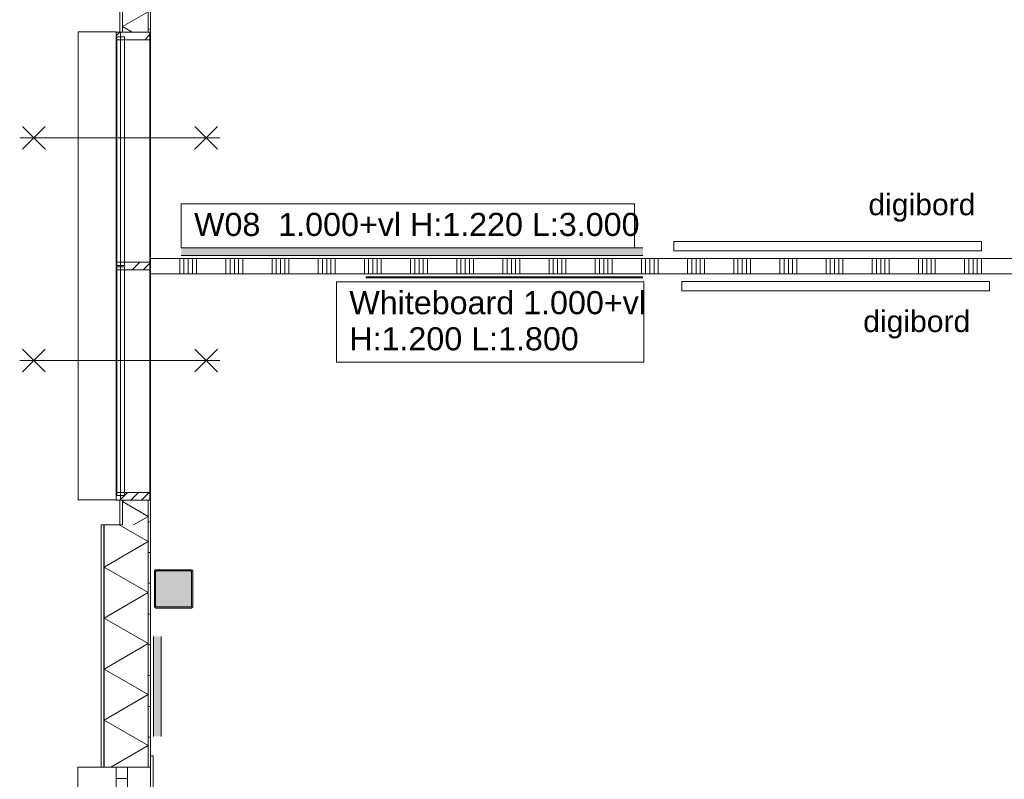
# Model space of a CAD drawing. Header units: millimetres. Extents: x -850 to 154668, y -80343 to 71019.
# Tile 87 of 147: x -850 to 5548, y 37727 to 42661. Entities that reach past the tile are written whole.
import ezdxf

# ---------------------------------------------------------------- set-up
doc = ezdxf.new("R2010")
doc.units = ezdxf.units.MM
doc.header["$MEASUREMENT"] = 0
doc.linetypes.add('B0703', pattern=[468.700004, 312.5, -156.200004])
doc.linetypes.add('Wipeout_Contour', pattern=[1000, 0, -1000])
for name, color, linetype in [('Info Wandafwerking aanduiding', 7, 'Continuous'), ('New_21 Buitenwanden', 7, 'Continuous'), ('New_21 Buitenwanden 2D arcering', 7, 'Continuous'), ('New_21 Buitenwanden Doorsnede-arcering', 7, 'Continuous'), ('New_21 Buitenwanden Laagscheidingslijnen', 7, 'Continuous'), ('New_21 Buitenwanden Ramen', 7, 'Continuous'), ('New_21 Vliesgevels', 7, 'Continuous'), ('New_21 Vliesgevels Afdek-arcering', 7, 'Continuous'), ('New_21 Vliesgevels Doorsnede-arcering', 7, 'Continuous'), ('New_22 NC Binnenwanden', 7, 'Continuous'), ('New_22 NC Binnenwanden Doorsnede-arcering', 7, 'Continuous'), ('New_23 Vloeren', 7, 'Continuous'), ('New_42 Binnenwandafw', 7, 'Continuous'), ('New_42 Binnenwandafw Doorsnede-arcering', 7, 'Continuous'), ('New_72 Vaste Inrichting', 7, 'Continuous'), ('New_info tekst digiborden', 7, 'Continuous'), ('New_Z Ruimtefuncties Zone omranding', 7, 'Continuous'), ('S-COLS-____-OTLN.RVT S', 7, 'Continuous'), ('S-COLS-____-OTLN.RVT S 2D arcering', 7, 'Continuous')]:
    doc.layers.add(name, color=color, linetype=linetype)
doc.styles.add('GENERATED_STYLE_1', font='arial.ttf')
pattern_1 = [(45, (0, 0), (-176.7767, 176.7767), []), (45, (-35.36, 35.36), (-176.7767, 176.7767), []), (45, (-70.7, 70.7), (-176.7767, 176.7767), [])]
pattern_2 = [(1e-14, (0, 0), (0, 200), [])]

# ---------------------------------------------------------------- blocks, each defined once
blk = doc.blocks.new('Slab_1_1', base_point=(0, 17060))
at = {"layer": 'New_23 Vloeren', "color": 7, "linetype": 'Continuous', "lineweight": 0, "flags": 128}
blk.add_lwpolyline([(0, 17060), (25600, 17060), (25600, 17539.8), (30060, 17539.8), (30060, 0), (44257.3, 0), (99110, 0), (99110, 26125), (78570.2, 26125), (78570.2, 30220), (61804.1, 30220), (61804.1, 33195.8), (50070.2, 33195.8), (50070.2, 36555.1), (42600, 36555.1), (42600, 38994.9), (31200.9, 38994.9), (31200.9, 49880), (25600, 49880), (25600, 70460), (0, 70460)], close=True, dxfattribs=at)
blk = doc.blocks.new('Curtain Wall_94_1')
at = {"layer": 'New_21 Vliesgevels', "color": 9, "linetype": 'B0703', "lineweight": 0, "flags": 128}
for points in [[(-224, 42580), (-224, 42530)], [(-4, 42580), (-224, 42580)], [(-219, 42550), (-169, 42550)], [(-219, 42530), (-219, 42550)], [(-169, 42550), (-169, 42530)], [(-4, 42530), (-4, 42580)], [(-224, 42530), (-219, 42530)], [(-169, 42530), (-4, 42530)], [(-219, 41085), (-224, 41085)], [(-224, 41085), (-224, 41035)], [(-219, 41065), (-219, 41085)], [(-4, 41085), (-169, 41085)], [(-169, 41085), (-169, 41065)], [(-4, 41035), (-4, 41085)], [(-224, 41035), (-219, 41035)], [(-169, 41065), (-219, 41065)], [(-219, 41035), (-219, 41055)], [(-219, 41055), (-169, 41055)], [(-169, 41055), (-169, 41035)], [(-169, 41035), (-4, 41035)], [(-219, 39590), (-224, 39590)], [(-224, 39590), (-224, 39540)], [(-219, 39570), (-219, 39590)], [(-169, 39570), (-219, 39570)], [(-4, 39590), (-169, 39590)], [(-169, 39590), (-169, 39570)], [(-4, 39540), (-4, 39590)], [(-224, 39540), (-4, 39540)]]:
    blk.add_lwpolyline(points, dxfattribs=at)
at = {"color": 254, "linetype": 'Wipeout_Contour', "lineweight": 0, "ltscale": 170161.798797}
blk.add_wipeout([(-169, 42550), (-219, 42550), (-219, 42530), (-169, 42530)], dxfattribs=at).dxf.layer = 'New_21 Vliesgevels Afdek-arcering'
at = {"color": 254, "linetype": 'Wipeout_Contour', "lineweight": 0, "ltscale": 164181.864306}
blk.add_wipeout([(-219, 41035), (-169, 41035), (-169, 41055), (-219, 41055)], dxfattribs=at).dxf.layer = 'New_21 Vliesgevels Afdek-arcering'
at = {"color": 254, "linetype": 'Wipeout_Contour', "lineweight": 0, "ltscale": 158321.933298}
blk.add_wipeout([(-219, 39570), (-169, 39570), (-169, 39590), (-219, 39590)], dxfattribs=at).dxf.layer = 'New_21 Vliesgevels Afdek-arcering'
at = {"layer": 'New_21 Vliesgevels', "color": 1, "linetype": 'Continuous', "lineweight": 0}
for p, q in [((-4, 42580), (-224, 42580)), ((-4, 39540), (-224, 39540))]:
    blk.add_line(p, q, dxfattribs=at)
at = {"color": 254, "linetype": 'Wipeout_Contour', "lineweight": 0, "ltscale": 164301.862942}
blk.add_wipeout([(-219, 41085), (-219, 41065), (-169, 41065), (-169, 41085)], dxfattribs=at).dxf.layer = 'New_21 Vliesgevels Afdek-arcering'
at = {"color": 254, "linetype": 'Wipeout_Contour', "lineweight": 0, "ltscale": 167230.683789}
blk.add_wipeout([(-169, 41085), (-4, 41085), (-4, 42530), (-169, 42530)], dxfattribs=at).dxf.layer = 'New_21 Vliesgevels Afdek-arcering'
at = {"color": 254, "linetype": 'Wipeout_Contour', "lineweight": 0, "ltscale": 161250.709167}
blk.add_wipeout([(-169, 39590), (-4, 39590), (-4, 41035), (-169, 41035)], dxfattribs=at).dxf.layer = 'New_21 Vliesgevels Afdek-arcering'
at = {"layer": 'New_21 Vliesgevels', "color": 1, "linetype": 'Continuous', "lineweight": 0}
for p, q in [((-4, 42580), (-4, 42530)), ((-4, 41085), (-4, 41035)), ((-4, 39590), (-4, 39540))]:
    blk.add_line(p, q, dxfattribs=at)
at = {"layer": 'New_21 Vliesgevels', "color": 1, "linetype": 'Continuous', "lineweight": 0, "flags": 128}
for points in [[(-4, 41085), (-4, 42530)], [(-4, 39590), (-4, 41035)]]:
    blk.add_lwpolyline(points, dxfattribs=at)
at = {"color": 254, "linetype": 'Wipeout_Contour', "lineweight": 0, "ltscale": 167231.831006}
blk.add_wipeout([(-169, 41085), (-169, 42530), (-219, 42530), (-219, 41085)], dxfattribs=at).dxf.layer = 'New_21 Vliesgevels Afdek-arcering'
at = {"color": 254, "linetype": 'Wipeout_Contour', "lineweight": 0, "ltscale": 161251.898959}
blk.add_wipeout([(-169, 39590), (-169, 41035), (-219, 41035), (-219, 39590)], dxfattribs=at).dxf.layer = 'New_21 Vliesgevels Afdek-arcering'
at = {"layer": 'New_21 Vliesgevels', "color": 1, "linetype": 'Continuous', "lineweight": 0}
for p, q in [((-169, 42550), (-169, 42530)), ((-4, 42530), (-169, 42530)), ((-169, 41085), (-169, 41065)), ((-4, 41085), (-169, 41085)), ((-169, 41055), (-169, 41035)), ((-4, 41035), (-169, 41035)), ((-169, 39590), (-169, 39570)), ((-4, 39590), (-169, 39590))]:
    blk.add_line(p, q, dxfattribs=at)
at = {"layer": 'New_21 Vliesgevels', "color": 1, "linetype": 'Continuous', "lineweight": 0, "flags": 128}
for points in [[(-169, 42530), (-169, 41085)], [(-169, 41035), (-169, 39590)]]:
    blk.add_lwpolyline(points, dxfattribs=at)
at = {"color": 254, "linetype": 'Wipeout_Contour', "lineweight": 0, "ltscale": 167232.348183}
blk.add_wipeout([(-219, 42530), (-224, 42530), (-224, 41085), (-219, 41085)], dxfattribs=at).dxf.layer = 'New_21 Vliesgevels Afdek-arcering'
at = {"color": 254, "linetype": 'Wipeout_Contour', "lineweight": 0, "ltscale": 161252.435329}
blk.add_wipeout([(-219, 41035), (-224, 41035), (-224, 39590), (-219, 39590)], dxfattribs=at).dxf.layer = 'New_21 Vliesgevels Afdek-arcering'
at = {"layer": 'New_21 Vliesgevels Doorsnede-arcering', "linetype": 'Continuous', "lineweight": 0, "true_color": 0x000000}
h = blk.add_hatch(dxfattribs=at)
h.set_pattern_fill('505_Aluminium_0001', color=18, style=0, pattern_type=2)
h.set_pattern_definition(pattern_1)
h.paths.add_polyline_path([(-169, 42550), (-169, 42530), (-4, 42530), (-4, 42580), (-224, 42580), (-224, 42530), (-219, 42530), (-219, 42550)])
h = blk.add_hatch(dxfattribs=at)
h.set_pattern_fill('505_Aluminium_0001', color=18, style=0, pattern_type=2)
h.set_pattern_definition(pattern_1)
h.paths.add_polyline_path([(-169, 41055), (-169, 41035), (-4, 41035), (-4, 41085), (-169, 41085), (-169, 41065), (-219, 41065), (-219, 41085), (-224, 41085), (-224, 41035), (-219, 41035), (-219, 41055)])
h = blk.add_hatch(dxfattribs=at)
h.set_pattern_fill('505_Aluminium_0001', color=18, style=0, pattern_type=2)
h.set_pattern_definition(pattern_1)
h.paths.add_polyline_path([(-169, 39570), (-219, 39570), (-219, 39590), (-224, 39590), (-224, 39540), (-4, 39540), (-4, 39590), (-169, 39590)])
at = {"layer": 'New_21 Vliesgevels', "color": 1, "linetype": 'Continuous', "lineweight": 0}
for p, q in [((-224, 42580), (-224, 42530)), ((-219, 42550), (-219, 42530)), ((-169, 42550), (-219, 42550)), ((-194, 42580), (-194, 41060)), ((-219, 42530), (-224, 42530)), ((-224, 41085), (-224, 41035)), ((-219, 41085), (-224, 41085)), ((-219, 41085), (-219, 41065)), ((-219, 41035), (-224, 41035)), ((-169, 41065), (-219, 41065)), ((-219, 41055), (-219, 41035)), ((-169, 41055), (-219, 41055)), ((-194, 41060), (-194, 39540)), ((-224, 39590), (-224, 39540)), ((-219, 39590), (-224, 39590)), ((-219, 39590), (-219, 39570)), ((-169, 39570), (-219, 39570))]:
    blk.add_line(p, q, dxfattribs=at)
at = {"layer": 'New_21 Vliesgevels', "color": 1, "linetype": 'Continuous', "lineweight": 0, "flags": 128}
for points in [[(-194, 42550), (-194, 42530)], [(-224, 41085), (-224, 42530)], [(-169, 42530), (-219, 42530)], [(-219, 42530), (-219, 41085)], [(-219, 41085), (-169, 41085)], [(-194, 41085), (-194, 41065)], [(-224, 39590), (-224, 41035)], [(-169, 41035), (-219, 41035)], [(-219, 41035), (-219, 39590)], [(-194, 41055), (-194, 41035)], [(-219, 39590), (-169, 39590)], [(-194, 39590), (-194, 39570)]]:
    blk.add_lwpolyline(points, dxfattribs=at)
blk = doc.blocks.new('*X1265')
at = {"layer": 'New_21 Buitenwanden Doorsnede-arcering', "linetype": 'Continuous', "lineweight": 0, "true_color": 0xe9ebeb}
for points in [[(-302.2, 39150), (-302.1, 39150), (-302.1, 39300), (-302.2, 39300)], [(-302.2, 38850), (-302.1, 38850), (-302.1, 39000), (-302.2, 39000)], [(-302.2, 38550), (-302.1, 38550), (-302.1, 38700), (-302.2, 38700)], [(-302.2, 38250), (-302.1, 38250), (-302.1, 38400), (-302.2, 38400)], [(-302.2, 37950), (-302.1, 37950), (-302.1, 38100), (-302.2, 38100)]]:
    blk.add_hatch(color=254, dxfattribs=at).paths.add_polyline_path(points)
blk = doc.blocks.new('*X1273')
at = {"layer": 'New_21 Buitenwanden Doorsnede-arcering', "linetype": 'Continuous', "lineweight": 0, "true_color": 0xe9ebeb}
for points in [[(-15.1, 39150), (-15, 39150), (-15, 39300), (-15.1, 39300)], [(-15.1, 38850), (-15, 38850), (-15, 39000), (-15.1, 39000)], [(-15.1, 38550), (-15, 38550), (-15, 38700), (-15.1, 38700)], [(-15.1, 38250), (-15, 38250), (-15, 38400), (-15.1, 38400)], [(-15.1, 37950), (-15, 37950), (-15, 38100), (-15.1, 38100)]]:
    blk.add_hatch(color=254, dxfattribs=at).paths.add_polyline_path(points)
blk = doc.blocks.new('*X1281')
at = {"layer": 'New_21 Buitenwanden Doorsnede-arcering', "color": 254, "linetype": 'Continuous', "lineweight": 0, "true_color": 0xe9ebeb}
for p, q in [((-204.2, 39380), (-15.1, 39270.8)), ((-302.1, 39105.1), (-15.1, 39270.8)), ((-302.1, 39105.1), (-15.1, 38939.4)), ((-302.1, 38773.7), (-15.1, 38939.4)), ((-302.1, 38773.7), (-15.1, 38608)), ((-302.1, 38442.3), (-15.1, 38608)), ((-302.1, 38442.3), (-15.1, 38276.6)), ((-302.1, 38110.9), (-15.1, 38276.6)), ((-302.1, 38110.9), (-15.1, 37945.2)), ((-257.9, 37805), (-15.1, 37945.2))]:
    blk.add_line(p, q, dxfattribs=at)
blk = doc.blocks.new('R1 22_10')
at = {"layer": 'New_21 Buitenwanden Ramen', "color": 1, "linetype": 'Continuous', "lineweight": 0}
for p, q in [((-725, 150.2), (-725, 168.2)), ((-725, 168.2), (680, 168.2)), ((-650, 150.2), (-680, 150.2)), ((-650, 150.2), (-680, 150.2)), ((-650, 135.2), (-650, 150.2)), ((-650, 135.2), (-650, 150.2)), ((-650, 0), (-650, 135.1)), ((-650, 0), (-650, 135.1)), ((650, 135.2), (650, 150.2)), ((650, 135.2), (650, 150.2)), ((650, 150.2), (680, 150.2)), ((650, 150.2), (680, 150.2)), ((650, 0), (650, 135.1)), ((650, 0), (650, 135.1)), ((680, 168.2), (680, 150.2)), ((-650, 0), (-577, 0)), ((-650, -72), (-650, 0)), ((-650, -72), (-650, 0)), ((-577, 0), (-577, -72)), ((-577, 0), (577, 0)), ((577, -72), (577, 0)), ((577, 0), (650, 0)), ((650, -72), (650, 0)), ((650, -72), (650, 0)), ((-577, -72), (-650, -72)), ((-650, -152), (-650, -72)), ((577, -72), (-577, -72)), ((650, -72), (577, -72)), ((650, -152), (650, -72)), ((-650, -170), (-650, -322)), ((650, -322), (650, -170)), ((-650, -322), (650, -322))]:
    blk.add_line(p, q, dxfattribs=at)
at = {"layer": 'New_21 Buitenwanden Ramen', "color": 9, "linetype": 'Continuous', "lineweight": 0}
for p, q in [((-650, 150.2), (650, 150.2)), ((-650, 135.1), (-650, 135.2)), ((-650, 135.1), (-650, 135.2)), ((650, 135.1), (650, 135.2)), ((650, 135.1), (650, 135.2)), ((-650, -170), (-650, -152)), ((650, -170), (650, -152))]:
    blk.add_line(p, q, dxfattribs=at)
blk = doc.blocks.new('Wall_211_1', base_point=(0, 39380))
at = {"layer": 'New_21 Buitenwanden Doorsnede-arcering', "linetype": 'Continuous', "lineweight": 0, "true_color": 0xe9ebeb}
h = blk.add_hatch(dxfattribs=at)
h.set_pattern_fill('930_Lijnen_vert_200_0001', color=254, style=0, pattern_type=2)
h.set_pattern_definition(pattern_2)
h.paths.add_polyline_path([(-15, 37805), (0, 37805), (0, 39380), (-15, 39380)])
at = {"layer": 'New_21 Buitenwanden', "color": 8, "linetype": 'Continuous', "lineweight": 0, "true_color": 0x778488}
for p, q in [((0, 37805), (0, 37835)), ((-320.2, 37805), (-302.2, 37805)), ((-302.2, 37805), (-222.2, 37805)), ((-222.2, 37805), (-150.2, 37805)), ((-150.2, 37805), (-15.1, 37805)), ((-15.1, 37805), (-15, 37805)), ((-15, 37805), (0, 37805))]:
    blk.add_line(p, q, dxfattribs=at)
at = {"layer": 'New_21 Buitenwanden', "color": 8, "linetype": 'Continuous', "lineweight": 0, "true_color": 0x778488, "flags": 128}
for points in [[(-320.2, 39380), (-320.2, 37805)], [(-320.2, 39380), (-302.2, 39380)], [(-302.2, 39380), (-302.1, 39380)], [(-302.1, 39380), (-182.1, 39380)], [(0, 37805), (0, 39380)]]:
    blk.add_lwpolyline(points, dxfattribs=at)
at = {"layer": 'New_21 Buitenwanden Laagscheidingslijnen', "color": 8, "linetype": 'Continuous', "lineweight": 0, "true_color": 0x778488}
for p, q in [((-302.2, 39380), (-302.2, 37805)), ((-302.1, 39380), (-302.1, 37805)), ((-15.1, 37805), (-15.1, 39380)), ((-15, 37805), (-15, 39380))]:
    blk.add_line(p, q, dxfattribs=at)
at = {"layer": 'New_21 Buitenwanden', "color": 8, "lineweight": 0, "true_color": 0x778488}
for name in ['*X1281', '*X1265', '*X1273']:
    blk.add_blockref(name, (0, 0), dxfattribs=at)
at = {"layer": 'New_21 Buitenwanden Ramen', "color": 1, "linetype": 'Continuous', "lineweight": 0, "zscale": 1000, "rotation": 270}
blk.add_blockref('R1 22_10', (-150.2, 37155), dxfattribs=at)
blk = doc.blocks.new('*X1761')
at = {"layer": 'New_21 Buitenwanden Doorsnede-arcering', "linetype": 'Continuous', "lineweight": 0, "true_color": 0xe9ebeb}
blk.add_hatch(color=254, dxfattribs=at).paths.add_polyline_path([(-182.2, 42580), (-182.1, 42580), (-182.1, 42600), (-182.2, 42600)])
blk = doc.blocks.new('*X1762')
at = {"layer": 'New_21 Buitenwanden Doorsnede-arcering', "linetype": 'Continuous', "lineweight": 0, "true_color": 0xe9ebeb}
blk.add_hatch(color=254, dxfattribs=at).paths.add_polyline_path([(-15, 42600), (-15.1, 42600), (-15.1, 42580), (-15, 42580)])
blk = doc.blocks.new('*X1763')
at = {"layer": 'New_21 Buitenwanden Doorsnede-arcering', "color": 254, "linetype": 'Continuous', "lineweight": 0, "true_color": 0xe9ebeb}
for p, q in [((-182.1, 42616.5), (-15.1, 42713)), ((-62, 42740), (-15.1, 42713)), ((-182.1, 42616.5), (-118.8, 42580))]:
    blk.add_line(p, q, dxfattribs=at)
blk = doc.blocks.new('Wall_364_1', base_point=(0, 42740))
at = {"layer": 'New_21 Buitenwanden Doorsnede-arcering', "linetype": 'Continuous', "lineweight": 0, "true_color": 0xe9ebeb}
h = blk.add_hatch(dxfattribs=at)
h.set_pattern_fill('930_Lijnen_vert_200_0001', color=254, style=0, pattern_type=2)
h.set_pattern_definition(pattern_2)
h.paths.add_polyline_path([(0, 42580), (0, 42740), (-15, 42740), (-15, 42580)])
at = {"layer": 'New_21 Buitenwanden', "color": 8, "linetype": 'Continuous', "lineweight": 0, "true_color": 0x778488, "flags": 128}
for points in [[(-200.2, 42740), (-200.2, 42580)], [(-200.2, 42740), (-182.2, 42740)], [(-182.2, 42740), (-182.1, 42740)], [(0, 42580), (0, 42740)], [(-200.2, 42580), (-182.2, 42580)], [(-182.2, 42580), (-182.1, 42580)], [(-182.1, 42580), (-15.1, 42580)], [(-15.1, 42580), (-15, 42580)], [(-15, 42580), (0, 42580)]]:
    blk.add_lwpolyline(points, dxfattribs=at)
at = {"layer": 'New_21 Buitenwanden Laagscheidingslijnen', "color": 8, "linetype": 'Continuous', "lineweight": 0, "true_color": 0x778488}
for p, q in [((-182.2, 42740), (-182.2, 42580)), ((-182.1, 42740), (-182.1, 42580)), ((-15.1, 42580), (-15.1, 42740)), ((-15, 42580), (-15, 42740))]:
    blk.add_line(p, q, dxfattribs=at)
at = {"layer": 'New_21 Buitenwanden', "color": 8, "lineweight": 0, "true_color": 0x778488}
for name in ['*X1763', '*X1761', '*X1762']:
    blk.add_blockref(name, (0, 0), dxfattribs=at)
blk = doc.blocks.new('*X1765')
at = {"layer": 'New_21 Buitenwanden Doorsnede-arcering', "linetype": 'Continuous', "lineweight": 0, "true_color": 0xe9ebeb}
blk.add_hatch(color=254, dxfattribs=at).paths.add_polyline_path([(-182.2, 39540), (-182.2, 39450), (-182.1, 39450), (-182.1, 39540)])
blk = doc.blocks.new('*X1766')
at = {"layer": 'New_21 Buitenwanden Doorsnede-arcering', "linetype": 'Continuous', "lineweight": 0, "true_color": 0xe9ebeb}
blk.add_hatch(color=254, dxfattribs=at).paths.add_polyline_path([(-15.1, 39450), (-15, 39450), (-15, 39540), (-15.1, 39540)])
blk = doc.blocks.new('*X1767')
at = {"layer": 'New_21 Buitenwanden Doorsnede-arcering', "color": 254, "linetype": 'Continuous', "lineweight": 0, "true_color": 0xe9ebeb}
for p, q in [((-182.1, 39531.2), (-166.8, 39540)), ((-182.1, 39531.2), (-15.1, 39434.8)), ((-110, 39380), (-15.1, 39434.8))]:
    blk.add_line(p, q, dxfattribs=at)
blk = doc.blocks.new('Wall_365_1', base_point=(0, 39540))
at = {"layer": 'New_21 Buitenwanden Doorsnede-arcering', "linetype": 'Continuous', "lineweight": 0, "true_color": 0xe9ebeb}
h = blk.add_hatch(dxfattribs=at)
h.set_pattern_fill('930_Lijnen_vert_200_0001', color=254, style=0, pattern_type=2)
h.set_pattern_definition(pattern_2)
h.paths.add_polyline_path([(0, 39380), (0, 39540), (-15, 39540), (-15, 39380)])
at = {"layer": 'New_21 Buitenwanden', "color": 8, "linetype": 'Continuous', "lineweight": 0, "true_color": 0x778488, "flags": 128}
for points in [[(-200.2, 39540), (-200.2, 39380)], [(-200.2, 39540), (-182.2, 39540)], [(-182.2, 39540), (-182.1, 39540)], [(-182.1, 39540), (-15.1, 39540)], [(-15.1, 39540), (-15, 39540)], [(-15, 39540), (0, 39540)], [(0, 39380), (0, 39540)], [(-200.2, 39380), (-182.2, 39380)], [(-182.2, 39380), (-182.1, 39380)]]:
    blk.add_lwpolyline(points, dxfattribs=at)
at = {"layer": 'New_21 Buitenwanden Laagscheidingslijnen', "color": 8, "linetype": 'Continuous', "lineweight": 0, "true_color": 0x778488}
for p, q in [((-182.2, 39540), (-182.2, 39380)), ((-182.1, 39540), (-182.1, 39380)), ((-15.1, 39380), (-15.1, 39540)), ((-15, 39380), (-15, 39540))]:
    blk.add_line(p, q, dxfattribs=at)
at = {"layer": 'New_21 Buitenwanden', "color": 8, "lineweight": 0, "true_color": 0x778488}
for name in ['*X1765', '*X1767', '*X1766']:
    blk.add_blockref(name, (0, 0), dxfattribs=at)
blk = doc.blocks.new('Wall_375_1', base_point=(3200, 41110))
at = {"layer": 'New_42 Binnenwandafw Doorsnede-arcering', "linetype": 'Continuous', "lineweight": 0, "true_color": 0x934451}
blk.add_hatch(color=15, dxfattribs=at).paths.add_polyline_path([(3200, 41180), (200, 41180), (200, 41130), (3200, 41130)])
at = {"layer": 'New_42 Binnenwandafw', "color": 15, "linetype": 'Continuous', "lineweight": 0, "true_color": 0x934451, "flags": 128}
for points in [[(3200, 41180), (200, 41180)], [(200, 41130), (3200, 41130)]]:
    blk.add_lwpolyline(points, dxfattribs=at)
blk = doc.blocks.new('Wall_376_1', base_point=(1400, 41010))
at = {"layer": 'New_42 Binnenwandafw Doorsnede-arcering', "linetype": 'Continuous', "lineweight": 0, "true_color": 0x0000aa}
blk.add_hatch(color=174, dxfattribs=at).paths.add_polyline_path([(1400, 40984), (3200, 40984), (3200, 40990), (1400, 40990)])
at = {"layer": 'New_42 Binnenwandafw', "color": 174, "linetype": 'Continuous', "lineweight": 0, "true_color": 0x0000aa, "flags": 128}
for points in [[(3200, 40990), (1400, 40990)], [(1400, 40984), (3200, 40984)]]:
    blk.add_lwpolyline(points, dxfattribs=at)
blk = doc.blocks.new('Wall_378_1', base_point=(0, 38005))
at = {"layer": 'New_42 Binnenwandafw Doorsnede-arcering', "linetype": 'Continuous', "lineweight": 0, "true_color": 0x934451}
blk.add_hatch(color=15, dxfattribs=at).paths.add_polyline_path([(70, 38005), (70, 38655), (20, 38655), (20, 38005)])
at = {"layer": 'New_42 Binnenwandafw', "color": 15, "linetype": 'Continuous', "lineweight": 0, "true_color": 0x934451, "flags": 128}
for points in [[(20, 38655), (20, 38005)], [(70, 38005), (70, 38655)]]:
    blk.add_lwpolyline(points, dxfattribs=at)
blk = doc.blocks.new('2D Brw 30 min 22 KM')
at = {"layer": 'New_21 Vliesgevels', "color": 9, "linetype": 'Continuous', "lineweight": 0}
for p, q in [((-638, 74), (-490, -74)), ((-638, -74), (-490, 74)), ((630, 74), (482, -74)), ((630, -74), (482, 74)), ((-652, 0), (648, 0))]:
    blk.add_line(p, q, dxfattribs=at)
blk = doc.blocks.new('Notitiebord 22 KM')
at = {"layer": 'New_72 Vaste Inrichting', "color": 253, "linetype": 'Continuous', "lineweight": 0, "true_color": 0x99a3a6}
for p, q in [((2000, 60), (0, 60)), ((0, 60), (0, 0)), ((0, 0), (2000, 0)), ((2000, 0), (2000, 60))]:
    blk.add_line(p, q, dxfattribs=at)
blk = doc.blocks.new('Column 12[12]_1', base_point=(0.5, 3))
at = {"layer": 'S-COLS-____-OTLN.RVT S 2D arcering', "linetype": 'Continuous', "lineweight": 0, "true_color": 0x778488}
h = blk.add_hatch(color=8, dxfattribs=at)
h.paths.add_polyline_path([(25.5, 38851), (26.5, 38846), (29.3, 38841.8), (33.5, 38838.9), (38.5, 38838), (262.5, 38838), (267.5, 38838.9), (271.7, 38841.8), (274.5, 38846), (275.5, 38851), (275.5, 39075), (274.5, 39079.9), (271.7, 39084.1), (267.5, 39087), (262.5, 39088), (38.5, 39088), (33.5, 39087), (29.3, 39084.1), (26.5, 39079.9), (25.5, 39075)])
h.paths.add_polyline_path([(262.5, 38846), (38.5, 38846), (36.6, 38846.3), (35, 38847.4), (33.9, 38849), (33.5, 38851), (33.5, 39075), (33.9, 39076.9), (35, 39078.5), (36.6, 39079.6), (38.5, 39080), (262.5, 39080), (264.4, 39079.6), (266.1, 39078.5), (267.1, 39076.9), (267.5, 39075), (267.5, 38851), (267.1, 38849), (266.1, 38847.4), (264.4, 38846.3)], flags=0)
blk.add_hatch(color=8, dxfattribs=at).paths.add_polyline_path([(262.5, 39080), (38.5, 39080), (36.6, 39079.6), (35, 39078.5), (33.9, 39076.9), (33.5, 39075), (33.5, 38851), (33.9, 38849), (35, 38847.4), (36.6, 38846.3), (38.5, 38846), (262.5, 38846), (264.4, 38846.3), (266.1, 38847.4), (267.1, 38849), (267.5, 38851), (267.5, 39075), (267.1, 39076.9), (266.1, 39078.5), (264.4, 39079.6)])
at = {"layer": 'S-COLS-____-OTLN.RVT S', "color": 1, "linetype": 'Continuous', "lineweight": 0}
for p, q in [((26.5, 39079.9), (25.5, 39075)), ((25.5, 39075), (25.5, 38851)), ((29.3, 39084.1), (26.5, 39079.9)), ((33.5, 39087), (29.3, 39084.1)), ((38.5, 39088), (33.5, 39087)), ((33.5, 39075), (33.9, 39076.9)), ((33.5, 38851), (33.5, 39075)), ((33.9, 39076.9), (35, 39078.5)), ((35, 39078.5), (36.6, 39079.6)), ((36.6, 39079.6), (38.5, 39080)), ((262.5, 39088), (38.5, 39088)), ((38.5, 39080), (262.5, 39080)), ((267.5, 39087), (262.5, 39088)), ((262.5, 39080), (264.4, 39079.6)), ((264.4, 39079.6), (266.1, 39078.5)), ((266.1, 39078.5), (267.1, 39076.9)), ((267.1, 39076.9), (267.5, 39075)), ((271.7, 39084.1), (267.5, 39087)), ((267.5, 39075), (267.5, 38851)), ((274.5, 39079.9), (271.7, 39084.1)), ((275.5, 39075), (274.5, 39079.9)), ((275.5, 38851), (275.5, 39075)), ((25.5, 38851), (26.5, 38846)), ((26.5, 38846), (29.3, 38841.8)), ((29.3, 38841.8), (33.5, 38838.9)), ((33.9, 38849), (33.5, 38851)), ((33.5, 38838.9), (38.5, 38838)), ((35, 38847.4), (33.9, 38849)), ((36.6, 38846.3), (35, 38847.4)), ((38.5, 38846), (36.6, 38846.3)), ((262.5, 38846), (38.5, 38846)), ((38.5, 38838), (262.5, 38838)), ((264.4, 38846.3), (262.5, 38846)), ((262.5, 38838), (267.5, 38838.9)), ((266.1, 38847.4), (264.4, 38846.3)), ((267.1, 38849), (266.1, 38847.4)), ((267.5, 38851), (267.1, 38849)), ((267.5, 38838.9), (271.7, 38841.8)), ((271.7, 38841.8), (274.5, 38846)), ((274.5, 38846), (275.5, 38851))]:
    blk.add_line(p, q, dxfattribs=at)
blk = doc.blocks.new('*X2784')
at = {"layer": 'New_22 NC Binnenwanden Doorsnede-arcering', "color": 254, "linetype": 'Continuous', "lineweight": 0, "true_color": 0xe9ebeb}
for p, q in [((0, 41013.4), (0, 41110)), ((190.3, 41013.4), (190.3, 41110)), ((217.7, 41013.4), (217.7, 41110)), ((245.1, 41013.4), (245.1, 41110)), ((272.6, 41013.4), (272.6, 41110)), ((300, 41013.4), (300, 41110)), ((490.3, 41013.4), (490.3, 41110)), ((517.7, 41013.4), (517.7, 41110)), ((545.1, 41013.4), (545.1, 41110)), ((572.6, 41013.4), (572.6, 41110)), ((600, 41013.4), (600, 41110)), ((790.3, 41013.4), (790.3, 41110)), ((817.7, 41013.4), (817.7, 41110)), ((845.1, 41013.4), (845.1, 41110)), ((872.6, 41013.4), (872.6, 41110)), ((900, 41013.4), (900, 41110)), ((1090.3, 41013.4), (1090.3, 41110)), ((1117.7, 41013.4), (1117.7, 41110)), ((1145.1, 41013.4), (1145.1, 41110)), ((1172.6, 41013.4), (1172.6, 41110)), ((1200, 41013.4), (1200, 41110)), ((1390.3, 41013.4), (1390.3, 41110)), ((1417.7, 41013.4), (1417.7, 41110)), ((1445.1, 41013.4), (1445.1, 41110)), ((1472.6, 41013.4), (1472.6, 41110)), ((1500, 41013.4), (1500, 41110)), ((1690.3, 41013.4), (1690.3, 41110)), ((1717.7, 41013.4), (1717.7, 41110)), ((1745.1, 41013.4), (1745.1, 41110)), ((1772.6, 41013.4), (1772.6, 41110)), ((1800, 41013.4), (1800, 41110)), ((1990.3, 41013.4), (1990.3, 41110)), ((2017.7, 41013.4), (2017.7, 41110)), ((2045.1, 41013.4), (2045.1, 41110)), ((2072.6, 41013.4), (2072.6, 41110)), ((2100, 41013.4), (2100, 41110)), ((2290.3, 41013.4), (2290.3, 41110)), ((2317.7, 41013.4), (2317.7, 41110)), ((2345.1, 41013.4), (2345.1, 41110)), ((2372.6, 41013.4), (2372.6, 41110)), ((2400, 41013.4), (2400, 41110)), ((2590.3, 41013.4), (2590.3, 41110)), ((2617.7, 41013.4), (2617.7, 41110)), ((2645.1, 41013.4), (2645.1, 41110)), ((2672.6, 41013.4), (2672.6, 41110)), ((2700, 41013.4), (2700, 41110)), ((2890.3, 41013.4), (2890.3, 41110)), ((2917.7, 41013.4), (2917.7, 41110)), ((2945.1, 41013.4), (2945.1, 41110)), ((2972.6, 41013.4), (2972.6, 41110)), ((3000, 41013.4), (3000, 41110)), ((3190.3, 41013.4), (3190.3, 41110)), ((3217.7, 41013.4), (3217.7, 41110)), ((3245.1, 41013.4), (3245.1, 41110)), ((3272.6, 41013.4), (3272.6, 41110)), ((3300, 41013.4), (3300, 41110)), ((3490.3, 41013.4), (3490.3, 41110)), ((3517.7, 41013.4), (3517.7, 41110)), ((3545.1, 41013.4), (3545.1, 41110)), ((3572.6, 41013.4), (3572.6, 41110)), ((3600, 41013.4), (3600, 41110)), ((3790.3, 41013.4), (3790.3, 41110)), ((3817.7, 41013.4), (3817.7, 41110)), ((3845.1, 41013.4), (3845.1, 41110)), ((3872.6, 41013.4), (3872.6, 41110)), ((3900, 41013.4), (3900, 41110)), ((4090.3, 41013.4), (4090.3, 41110)), ((4117.7, 41013.4), (4117.7, 41110)), ((4145.1, 41013.4), (4145.1, 41110)), ((4172.6, 41013.4), (4172.6, 41110)), ((4200, 41013.4), (4200, 41110)), ((4390.3, 41013.4), (4390.3, 41110)), ((4417.7, 41013.4), (4417.7, 41110)), ((4445.1, 41013.4), (4445.1, 41110)), ((4472.6, 41013.4), (4472.6, 41110)), ((4500, 41013.4), (4500, 41110)), ((4690.3, 41013.4), (4690.3, 41110)), ((4717.7, 41013.4), (4717.7, 41110)), ((4745.1, 41013.4), (4745.1, 41110)), ((4772.6, 41013.4), (4772.6, 41110)), ((4800, 41013.4), (4800, 41110)), ((4990.3, 41013.4), (4990.3, 41110)), ((5017.7, 41013.4), (5017.7, 41110)), ((5045.1, 41013.4), (5045.1, 41110)), ((5072.6, 41013.4), (5072.6, 41110)), ((5100, 41013.4), (5100, 41110)), ((5290.3, 41013.4), (5290.3, 41110)), ((5317.7, 41013.4), (5317.7, 41110)), ((5345.1, 41013.4), (5345.1, 41110)), ((5372.6, 41013.4), (5372.6, 41110)), ((5400, 41013.4), (5400, 41110)), ((0, 41010), (0, 41013.4)), ((190.3, 41010), (190.3, 41013.4)), ((217.7, 41010), (217.7, 41013.4)), ((245.1, 41010), (245.1, 41013.4)), ((272.6, 41010), (272.6, 41013.4)), ((300, 41010), (300, 41013.4)), ((490.3, 41010), (490.3, 41013.4)), ((517.7, 41010), (517.7, 41013.4)), ((545.1, 41010), (545.1, 41013.4)), ((572.6, 41010), (572.6, 41013.4)), ((600, 41010), (600, 41013.4)), ((790.3, 41010), (790.3, 41013.4)), ((817.7, 41010), (817.7, 41013.4)), ((845.1, 41010), (845.1, 41013.4)), ((872.6, 41010), (872.6, 41013.4)), ((900, 41010), (900, 41013.4)), ((1090.3, 41010), (1090.3, 41013.4)), ((1117.7, 41010), (1117.7, 41013.4)), ((1145.1, 41010), (1145.1, 41013.4)), ((1172.6, 41010), (1172.6, 41013.4)), ((1200, 41010), (1200, 41013.4)), ((1390.3, 41010), (1390.3, 41013.4)), ((1417.7, 41010), (1417.7, 41013.4)), ((1445.1, 41010), (1445.1, 41013.4)), ((1472.6, 41010), (1472.6, 41013.4)), ((1500, 41010), (1500, 41013.4)), ((1690.3, 41010), (1690.3, 41013.4)), ((1717.7, 41010), (1717.7, 41013.4)), ((1745.1, 41010), (1745.1, 41013.4)), ((1772.6, 41010), (1772.6, 41013.4)), ((1800, 41010), (1800, 41013.4)), ((1990.3, 41010), (1990.3, 41013.4)), ((2017.7, 41010), (2017.7, 41013.4)), ((2045.1, 41010), (2045.1, 41013.4)), ((2072.6, 41010), (2072.6, 41013.4)), ((2100, 41010), (2100, 41013.4)), ((2290.3, 41010), (2290.3, 41013.4)), ((2317.7, 41010), (2317.7, 41013.4)), ((2345.1, 41010), (2345.1, 41013.4)), ((2372.6, 41010), (2372.6, 41013.4)), ((2400, 41010), (2400, 41013.4)), ((2590.3, 41010), (2590.3, 41013.4)), ((2617.7, 41010), (2617.7, 41013.4)), ((2645.1, 41010), (2645.1, 41013.4)), ((2672.6, 41010), (2672.6, 41013.4)), ((2700, 41010), (2700, 41013.4)), ((2890.3, 41010), (2890.3, 41013.4)), ((2917.7, 41010), (2917.7, 41013.4)), ((2945.1, 41010), (2945.1, 41013.4)), ((2972.6, 41010), (2972.6, 41013.4)), ((3000, 41010), (3000, 41013.4)), ((3190.3, 41010), (3190.3, 41013.4)), ((3217.7, 41010), (3217.7, 41013.4)), ((3245.1, 41010), (3245.1, 41013.4)), ((3272.6, 41010), (3272.6, 41013.4)), ((3300, 41010), (3300, 41013.4)), ((3490.3, 41010), (3490.3, 41013.4)), ((3517.7, 41010), (3517.7, 41013.4)), ((3545.1, 41010), (3545.1, 41013.4)), ((3572.6, 41010), (3572.6, 41013.4)), ((3600, 41010), (3600, 41013.4)), ((3790.3, 41010), (3790.3, 41013.4)), ((3817.7, 41010), (3817.7, 41013.4)), ((3845.1, 41010), (3845.1, 41013.4)), ((3872.6, 41010), (3872.6, 41013.4)), ((3900, 41010), (3900, 41013.4)), ((4090.3, 41010), (4090.3, 41013.4)), ((4117.7, 41010), (4117.7, 41013.4)), ((4145.1, 41010), (4145.1, 41013.4)), ((4172.6, 41010), (4172.6, 41013.4)), ((4200, 41010), (4200, 41013.4)), ((4390.3, 41010), (4390.3, 41013.4)), ((4417.7, 41010), (4417.7, 41013.4)), ((4445.1, 41010), (4445.1, 41013.4)), ((4472.6, 41010), (4472.6, 41013.4)), ((4500, 41010), (4500, 41013.4)), ((4690.3, 41010), (4690.3, 41013.4)), ((4717.7, 41010), (4717.7, 41013.4)), ((4745.1, 41010), (4745.1, 41013.4)), ((4772.6, 41010), (4772.6, 41013.4)), ((4800, 41010), (4800, 41013.4)), ((4990.3, 41010), (4990.3, 41013.4)), ((5017.7, 41010), (5017.7, 41013.4)), ((5045.1, 41010), (5045.1, 41013.4)), ((5072.6, 41010), (5072.6, 41013.4)), ((5100, 41010), (5100, 41013.4)), ((5290.3, 41010), (5290.3, 41013.4)), ((5317.7, 41010), (5317.7, 41013.4)), ((5345.1, 41010), (5345.1, 41013.4)), ((5372.6, 41010), (5372.6, 41013.4)), ((5400, 41010), (5400, 41013.4))]:
    blk.add_line(p, q, dxfattribs=at)
blk = doc.blocks.new('Wall_577_1', base_point=(8575, 41060))
at = {"layer": 'New_22 NC Binnenwanden', "color": 8, "linetype": 'Continuous', "lineweight": 0, "true_color": 0x778488, "flags": 128}
for points in [[(8575, 41110), (0, 41110)], [(0, 41110), (0, 41010)], [(0, 41010), (8575, 41010)]]:
    blk.add_lwpolyline(points, dxfattribs=at)
at = {"layer": 'New_22 NC Binnenwanden', "color": 8, "lineweight": 0, "true_color": 0x778488}
blk.add_blockref('*X2784', (0, 0), dxfattribs=at)

msp = doc.modelspace()

# ---------------------------------------------------------------- linework, layer by layer
at = {"layer": 'Info Wandafwerking aanduiding', "color": 9, "linetype": 'Continuous', "lineweight": 0, "flags": 128}
for points in [[(200, 41465.7), (3145.1, 41465.7), (3145.1, 41180), (200, 41180)], [(1208.7, 40957.1), (3204.8, 40957.1), (3204.8, 40435.7), (1208.7, 40435.7)]]:
    msp.add_lwpolyline(points, close=True, dxfattribs=at)
at = {"layer": 'New_21 Buitenwanden 2D arcering', "color": 8, "linetype": 'Continuous', "lineweight": 0, "true_color": 0x778488, "flags": 128}
msp.add_lwpolyline([(-470.2, 42581.8), (-224, 42581.8), (-224, 39541.6), (-470.2, 39541.6)], close=True, dxfattribs=at)

# ---------------------------------------------------------------- block references
at = {"layer": 'New_21 Buitenwanden', "color": 8, "lineweight": 0, "true_color": 0x778488}
msp.add_blockref('Wall_211_1', (0, 39380), dxfattribs=at)
at = {"layer": 'New_23 Vloeren', "color": 7, "linetype": 'Continuous', "lineweight": 0}
msp.add_blockref('Slab_1_1', (0, 17060), dxfattribs=at)
at = {"layer": 'New_42 Binnenwandafw', "color": 15, "lineweight": 0, "true_color": 0x934451}
for name, p in [('Wall_375_1', (3200, 41110)), ('Wall_378_1', (0, 38005))]:
    msp.add_blockref(name, p, dxfattribs=at)
at = {"layer": 'New_42 Binnenwandafw', "color": 174, "lineweight": 0, "true_color": 0x0000aa}
msp.add_blockref('Wall_376_1', (1400, 41010), dxfattribs=at)
at = {"layer": 'New_72 Vaste Inrichting', "color": 253, "linetype": 'Continuous', "lineweight": 0, "true_color": 0x99a3a6, "zscale": 1000, "rotation": 359.9992174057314}
msp.add_blockref('Notitiebord 22 KM', (3400, 41160), dxfattribs=at)
at = {"layer": 'New_72 Vaste Inrichting', "color": 1, "linetype": 'Continuous', "lineweight": 0, "xscale": -0.9999999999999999, "zscale": 1000, "rotation": 180.0007825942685}
msp.add_blockref('Notitiebord 22 KM', (3453, 40960), dxfattribs=at)
at = {"layer": 'S-COLS-____-OTLN.RVT S', "color": 1, "linetype": 'Continuous', "lineweight": 0}
msp.add_blockref('Column 12[12]_1', (0.5, 3), dxfattribs=at)

# ---------------------------------------------------------------- texts
at = {"layer": 'Info Wandafwerking aanduiding', "color": 2, "linetype": 'Continuous', "lineweight": 0, "insert": (225, 41253.9), "char_height": 150, "attachment_point": 7, "style": 'GENERATED_STYLE_1'}
msp.add_mtext('\\A1;{\\pql;\\fArial|b0|i0|c0|p38; W08 \\fArial|b0|i0|c0|p38; \\fArial|b0|i0|c0|p38;1.000\\fArial|b0|i0|c0|p38;+vl H:\\fArial|b0|i0|c0|p38;1.220\\fArial|b0|i0|c0|p38; L:\\fArial|b0|i0|c0|p38;3.000}', dxfattribs=at)
at = {"layer": 'Info Wandafwerking aanduiding', "color": 2, "linetype": 'Continuous', "lineweight": 0, "insert": (1233.7, 40897.8), "char_height": 150, "attachment_point": 1, "line_spacing_factor": 0.938049, "style": 'GENERATED_STYLE_1'}
msp.add_mtext('\\A1;{\\pql;\\fArial|b0|i0|c0|p38; Whiteboard\\fArial|b0|i0|c0|p38; \\fArial|b0|i0|c0|p38;1.000\\fArial|b0|i0|c0|p38;+vl\\P\\pql;\\fArial|b0|i0|c0|p38; \\fArial|b0|i0|c0|p38;H:\\fArial|b0|i0|c0|p38;1.200\\fArial|b0|i0|c0|p38; L:\\fArial|b0|i0|c0|p38;1.800}', dxfattribs=at)
at = {"layer": 'New_info tekst digiborden', "color": 2, "linetype": 'Continuous', "lineweight": 0, "char_height": 140, "attachment_point": 4, "style": 'GENERATED_STYLE_1'}
for insert in [(4664.9, 41439.5), (4631.4, 40680.8)]:
    msp.add_mtext('\\A1;{\\pql;\\fArial|b0|i0|c0|p38;digibord}', dxfattribs=dict(at, insert=insert))

# ---------------------------------------------------------------- next in the draw order: block references
at = {"layer": 'New_21 Vliesgevels', "linetype": 'Continuous', "lineweight": 0}
msp.add_blockref('Curtain Wall_94_1', (0, 0), dxfattribs=at)

# ---------------------------------------------------------------- next in the draw order: linework, layer by layer
at = {"layer": 'New_Z Ruimtefuncties Zone omranding', "color": 231, "linetype": 'Continuous', "lineweight": 0, "true_color": 0xf9acba, "flags": 128}
for points in [[(0, 43033.3), (0, 41185), (0, 41110), (8850, 41110), (8850, 41185), (8850, 46085), (8850, 46890), (5900, 46890), (5900, 48050), (2900, 48060), (2900, 48660), (0, 48660), (0, 45835)], [(0, 41010), (0, 38843.5), (0, 36035), (0, 33810), (2900, 33810), (2900, 34410), (5900, 34410), (8850, 34410), (8850, 36035), (8850, 36285), (8850, 41010), (8575, 41010), (275, 41010)]]:
    msp.add_lwpolyline(points, close=True, dxfattribs=at)

# ---------------------------------------------------------------- next in the draw order: block references
at = {"layer": 'New_21 Buitenwanden', "color": 8, "lineweight": 0, "true_color": 0x778488}
for name, p in [('Wall_364_1', (0, 42740)), ('Wall_365_1', (0, 39540))]:
    msp.add_blockref(name, p, dxfattribs=at)
at = {"layer": 'New_21 Vliesgevels', "color": 1, "linetype": 'Continuous', "lineweight": 0, "xscale": -1, "zscale": 1000}
for p in [(-202, 41894), (-202, 40447.4)]:
    msp.add_blockref('2D Brw 30 min 22 KM', p, dxfattribs=at)
at = {"layer": 'New_22 NC Binnenwanden', "color": 8, "lineweight": 0, "true_color": 0x778488}
msp.add_blockref('Wall_577_1', (8575, 41060), dxfattribs=at)

doc.saveas('drawing.dxf')
